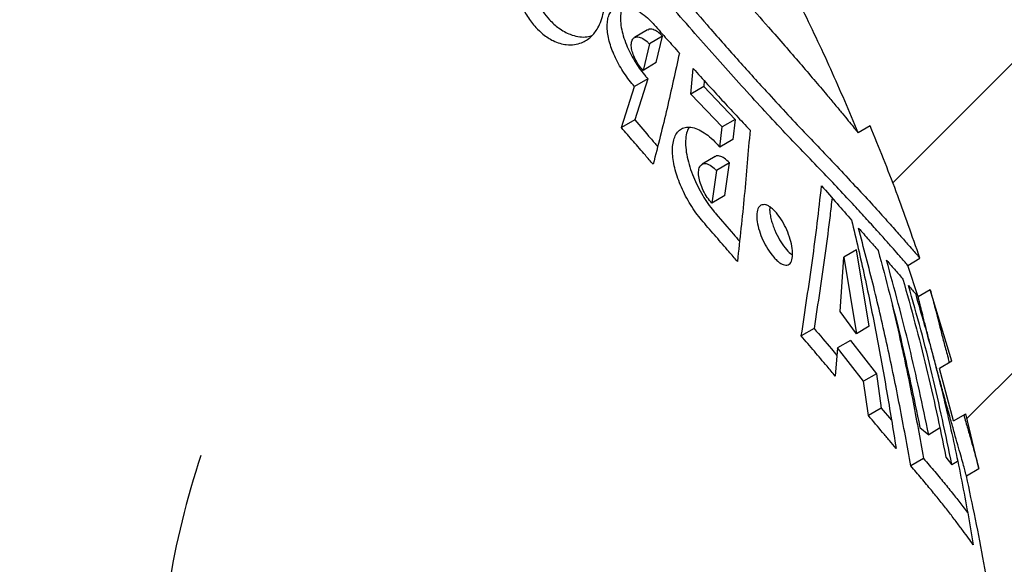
# Model space of a CAD drawing. Header units: millimetres. Extents: x 8 to 862, y 8 to 585.
# Tile 51 of 84: x 375 to 390, y 342 to 350. Entities that reach past the tile are written whole.
import ezdxf

# ---------------------------------------------------------------- set-up
doc = ezdxf.new("R2010")
doc.units = ezdxf.units.MM
doc.layers.add('DIMENSIONS', color=2, linetype='Continuous')
doc.layers.add('HATCH', color=3, linetype='Continuous')
doc.layers.add('OUTLINE', color=7, linetype='Continuous', lineweight=25)
doc.styles.add('SLDTEXTSTYLE0', font='TXT', dxfattribs={"width": 0.75})
doc.dimstyles.new('SLDDIMSTYLE3', dxfattribs={"dimtxt": 3.5, "dimasz": 2, "dimexe": 0, "dimexo": 0.0625, "dimgap": 0.875, "dimtad": 1, "dimrnd": 1e-09, "dimzin": 12, "dimdsep": 46, "dimtxsty": 'SLDTEXTSTYLE0', "dimsah": 1, "dimcen": 0.09, "dimadec": 0, "dimazin": 3, "dimtol": 1, "dimtp": 0.05, "dimtm": 0.05, "dimtfac": 1, "dimtofl": 0, "dimtmove": 0, "dimatfit": 3, "dimfxl": 0, "dimfrac": 2, "dimtolj": 1, "dimarcsym": 0})
doc.dimstyles.new('SLDDIMSTYLE7', dxfattribs={"dimtxt": 3.5, "dimasz": 2, "dimexe": 0, "dimexo": 0.0625, "dimgap": 0.875, "dimtad": 1, "dimdec": 4, "dimzin": 12, "dimdsep": 46, "dimtxsty": 'SLDTEXTSTYLE0', "dimsah": 1, "dimcen": 0.09, "dimadec": 0, "dimazin": 3, "dimtfac": 1, "dimtdec": 0, "dimtofl": 0, "dimtmove": 0, "dimatfit": 3, "dimfxl": 0, "dimfrac": 2, "dimtolj": 1, "dimtzin": 12, "dimarcsym": 0})

# ---------------------------------------------------------------- blocks, each defined once
blk = doc.blocks.new('_D_10')
at = {"layer": 'DIMENSIONS'}
for p, q in [((383.581, 339.833), (375.413, 339.833)), ((388.733, 339.733), (375.486, 338.389))]:
    blk.add_line(p, q, dxfattribs=at)
for start, end in [(161.6116, 180), (180, 185.7895), (185.7895, 235.0102)]:
    blk.add_arc((389.728, 339.833), 12.315, start, end, dxfattribs=at)
for points in [[(377.413, 339.833), (378.072, 341.787), (377.075, 341.867)], [(377.476, 338.591), (377.345, 336.534), (378.329, 336.714)]]:
    blk.add_solid(points, dxfattribs=at)
at = {"layer": 'DIMENSIONS', "insert": (382.62, 335.919), "char_height": 3.5, "attachment_point": 1, "rotation": 314.7627, "style": 'SLDTEXTSTYLE0'}
blk.add_mtext('6°', dxfattribs=at)
blk = doc.blocks.new('_D_30')
at = {"layer": 'DIMENSIONS'}
for p, q in [((435.589, 429.833), (473.701, 429.833)), ((471.701, 429.833), (471.701, 203.537)), ((389.228, 203.537), (473.701, 203.537))]:
    blk.add_line(p, q, dxfattribs=at)
for points in [[(471.701, 429.833), (471.201, 427.833), (472.201, 427.833)], [(471.701, 203.537), (472.201, 205.537), (471.201, 205.537)]]:
    blk.add_solid(points, dxfattribs=at)
at = {"layer": 'DIMENSIONS', "attachment_point": 1, "rotation": 90, "style": 'SLDTEXTSTYLE0'}
for s, insert, char_height in [('±0,05', (468.202, 319.189), 2.5), ('226,3', (467.19, 306.261), 3.5)]:
    blk.add_mtext(s, dxfattribs=dict(at, insert=insert, char_height=char_height))

msp = doc.modelspace()

# ---------------------------------------------------------------- hatches: boundary and pattern name
at = {"layer": 'HATCH'}
h = msp.add_hatch(dxfattribs=at)
h.set_pattern_fill('ANSI31', color=256, angle=3e-322, style=0)
edge = h.paths.add_edge_path(flags=0)
edge.add_line((387.57851, 348.39149), (387.7528, 348.49341))
edge.add_spline(control_points=[(387.7528, 348.49341), (388.01369, 347.86244), (388.25359, 347.2224), (388.47184, 346.57545)], knot_values=[0.01181358, 0.01181358, 0.01181358, 0.01181358, 0.01387009, 0.01387009, 0.01387009, 0.01387009], weights=[1, 1, 1, 1], degree=3, periodic=0)
edge.add_line((388.47184, 346.57545), (388.29552, 346.47235))
edge.add_spline(control_points=[(388.29552, 346.47235), (388.32387, 346.38792), (388.37432, 346.2355), (388.42359, 346.0826), (388.44528, 346.01447)], knot_values=[0.72043827, 0.72043827, 0.72043827, 0.72043827, 0.72793333, 0.73394423, 0.73394423, 0.73394423, 0.73394423], weights=[1, 1, 1, 1, 1], degree=3, periodic=0)
edge.add_line((388.44528, 346.01447), (388.6222, 346.11792))
edge.add_spline(control_points=[(388.6222, 346.11792), (388.73206, 345.77458), (388.8359, 345.42925), (388.93362, 345.08226)], knot_values=[0.00008492, 0.00008492, 0.00008492, 0.00008492, 0.00116529, 0.00116529, 0.00116529, 0.00116529], weights=[1, 1, 1, 1], degree=3, periodic=0)
edge.add_line((388.93362, 345.08226), (388.75518, 344.97792))
edge.add_spline(control_points=[(388.75518, 344.97792), (388.80646, 344.79465), (388.87492, 344.54088), (388.94006, 344.28636), (388.95777, 344.21609)], knot_values=[0.76424046, 0.76424046, 0.76424046, 0.76424046, 0.78022222, 0.78631122, 0.78631122, 0.78631122, 0.78631122], weights=[1, 1, 1, 1, 1], degree=3, periodic=0)
edge.add_line((388.95777, 344.21609), (389.13748, 344.32117))
edge.add_spline(control_points=[(389.13748, 344.32117), (389.2044, 344.05785), (389.26782, 343.79362), (389.32772, 343.52862)], knot_values=[0.00195312, 0.00195312, 0.00195312, 0.00195312, 0.00276813, 0.00276813, 0.00276813, 0.00276813], weights=[1, 1, 1, 1], degree=3, periodic=0)
edge.add_line((389.32772, 343.52862), (389.14655, 343.42268))
edge.add_spline(control_points=[(389.14655, 343.42268), (389.25634, 342.93221), (389.35379, 342.44001), (389.51343, 341.51544), (389.60451, 340.91016), (389.67716, 340.30467), (389.69642, 340.13174)], knot_values=[0.80916932, 0.80916932, 0.80916932, 0.80916932, 0.85146667, 0.85146667, 0.8886, 0.90344337, 0.90344337, 0.90344337, 0.90344337], weights=[1, 1, 1, 1, 1, 1, 1], degree=3, periodic=0)
edge.add_line((389.69642, 340.13174), (398.95884, 341.07086))
edge.add_line((398.95884, 341.07086), (398.95884, 345.73044))
edge.add_line((398.95884, 345.73044), (393.13819, 370.94245))
edge.add_line((393.13819, 370.94245), (377.03037, 361.64337))
edge.add_spline(control_points=[(377.03037, 361.64337), (377.3089, 361.44563), (377.8146, 361.07328), (378.2936, 360.69787), (378.51203, 360.52182)], knot_values=[0.18405615, 0.18405615, 0.18405615, 0.18405615, 0.2084625, 0.2298468, 0.2298468, 0.2298468, 0.2298468], weights=[1, 1, 1, 1, 1], degree=3, periodic=0)
edge.add_line((378.51203, 360.52182), (378.69665, 360.62977))
edge.add_spline(control_points=[(378.69665, 360.62977), (379.05108, 360.34264), (379.39917, 360.04749), (379.74054, 359.74495)], knot_values=[0.00017341, 0.00017341, 0.00017341, 0.00017341, 0.00154169, 0.00154169, 0.00154169, 0.00154169], weights=[1, 1, 1, 1], degree=3, periodic=0)
edge.add_line((379.74054, 359.74495), (379.55881, 359.63868))
edge.add_spline(control_points=[(379.55881, 359.63868), (379.917, 359.32258), (380.26157, 359.00383), (380.59397, 358.68212)], knot_values=[0.26534504, 0.26534504, 0.26534504, 0.26534504, 0.30317597, 0.30317597, 0.30317597, 0.30317597], weights=[1, 1, 1, 1], degree=3, periodic=0)
edge.add_line((380.59397, 358.68212), (380.77319, 358.78692))
edge.add_spline(control_points=[(380.77319, 358.78692), (383.27308, 356.35841), (385.38177, 353.45662), (386.9218, 350.33005)], knot_values=[0.00007158, 0.00007158, 0.00007158, 0.00007158, 0.01052736, 0.01052736, 0.01052736, 0.01052736], weights=[1, 1, 1, 1], degree=3, periodic=0)
edge.add_line((386.9218, 350.33005), (386.74871, 350.22884))
edge.add_spline(control_points=[(386.74871, 350.22884), (387.04296, 349.63074), (387.32036, 349.01744), (387.57851, 348.39149)], knot_values=[0.60521987, 0.60521987, 0.60521987, 0.60521987, 0.66272875, 0.66272875, 0.66272875, 0.66272875], weights=[1, 1, 1, 1], degree=3, periodic=0)

# ---------------------------------------------------------------- linework, layer by layer
at = {"layer": 'OUTLINE'}
for p, q in [((384.52229, 349.88625), (384.33143, 349.77465)), ((384.54976, 349.68163), (384.45674, 349.29933)), ((384.73973, 349.79272), (384.54976, 349.68163)), ((384.64752, 349.41088), (384.73973, 349.79272)), ((384.64752, 349.41088), (384.45674, 349.29933)), ((385.14768, 348.9565), (385.18345, 349.3261)), ((384.52549, 349.17662), (384.334, 349.06465)), ((384.52549, 349.17662), (384.3352, 348.5816)), ((385.34423, 349.15009), (385.33628, 349.06678)), ((384.14241, 348.46887), (384.334, 349.06465)), ((385.33628, 349.06678), (385.14768, 348.9565)), ((385.60479, 348.47872), (385.14768, 348.9565)), ((385.33628, 349.06678), (385.79229, 348.58836)), ((384.3352, 348.5816), (384.14241, 348.46887)), ((385.79229, 348.58836), (385.60479, 348.47872)), ((385.79229, 348.58836), (385.75781, 348.2947)), ((385.56991, 348.18482), (385.60479, 348.47872)), ((387.7528, 348.49341), (387.57851, 348.39149)), ((385.75781, 348.2947), (385.56991, 348.18482)), ((385.50096, 348.04826), (385.31175, 347.93762)), ((385.70795, 347.95829), (385.51956, 347.84814)), ((385.6433, 347.48328), (385.70795, 347.95829)), ((385.51956, 347.84814), (385.45431, 347.37276)), ((385.6433, 347.48328), (385.45431, 347.37276)), ((387.55027, 346.69667), (387.36624, 346.58906)), ((387.73528, 345.5889), (387.55027, 346.69667)), ((387.31704, 345.80573), (387.36624, 346.58906)), ((387.36624, 346.58906), (387.55078, 345.48102)), ((388.29551, 346.47235), (388.47184, 346.57545)), ((388.44528, 346.01447), (388.29551, 346.47235)), ((388.6222, 346.11792), (388.44528, 346.01447)), ((388.93362, 345.08226), (388.6222, 346.11792)), ((387.55078, 345.48102), (387.31704, 345.80573)), ((386.93791, 345.55757), (386.75157, 345.44861)), ((387.73528, 345.5889), (387.55078, 345.48102)), ((387.4628, 345.38443), (387.2776, 345.27614)), ((387.4628, 345.38443), (387.84009, 344.89938)), ((387.2776, 345.27614), (387.24421, 344.86732)), ((387.65532, 344.79134), (387.2776, 345.27614)), ((388.93362, 345.08226), (388.75518, 344.97792)), ((388.95777, 344.21609), (388.75518, 344.97792)), ((387.84009, 344.89938), (387.65532, 344.79134)), ((387.84009, 344.89938), (387.91108, 344.40253)), ((387.72612, 344.29438), (387.65532, 344.79134)), ((387.91108, 344.40253), (387.72612, 344.29438)), ((387.91108, 344.40253), (388.05926, 344.22583)), ((388.95777, 344.21609), (389.13748, 344.32117)), ((389.32772, 343.52862), (389.13748, 344.32117)), ((388.47125, 344.12269), (388.60078, 344.01762)), ((388.75853, 344.10986), (388.60078, 344.01762)), ((388.52497, 343.6737), (388.34022, 343.56567)), ((388.84983, 343.69332), (388.93727, 343.58104)), ((389.01878, 343.62871), (388.93727, 343.58104)), ((389.14655, 343.42268), (389.32772, 343.52862))]:
    msp.add_line(p, q, dxfattribs=at)
for points, knots in [([(379.39474, 358.18242), (379.47516, 358.04495), (379.63605, 357.76989), (379.89036, 357.34529), (380.1563, 356.91068), (380.43505, 356.4668), (380.72596, 356.01541), (381.02838, 355.55836), (381.34202, 355.09712), (381.66614, 354.63297), (382.00012, 354.16695), (382.34332, 353.70034), (382.69466, 353.23424), (383.05882, 352.76218), (383.43487, 352.28563), (383.82138, 351.80624), (384.21189, 351.33146), (384.6046, 350.86283), (384.99752, 350.40223), (385.40456, 349.93318), (385.82213, 349.46077), (386.2008, 349.04069), (386.5245, 348.69017), (386.79614, 348.40165), (387.06949, 348.11572), (387.33687, 347.83459), (387.59302, 347.55997), (387.82285, 347.30944), (388.02157, 347.08915), (388.18536, 346.90477), (388.30053, 346.77341), (388.37825, 346.68403), (388.42799, 346.62646), (388.46417, 346.58438), (388.46909, 346.57865), (388.47184, 346.57545)], [0, 0, 0, 0, 0.02879277, 0.0576084, 0.0864037, 0.11596258, 0.14554225, 0.1751028, 0.20534842, 0.2356144, 0.26586126, 0.29683292, 0.32782493, 0.35879703, 0.392011, 0.42524973, 0.45846256, 0.492668, 0.5269022, 0.56110351, 0.60053138, 0.63995567, 0.66692516, 0.69391527, 0.72088031, 0.75185412, 0.78282484, 0.81462512, 0.84642165, 0.8774474, 0.90847002, 0.92994302, 0.95144001, 0.9729115, 1, 1, 1, 1]), ([(388.29551, 346.47235), (388.29304, 346.47523), (388.28808, 346.48098), (388.24802, 346.52729), (388.18334, 346.60166), (388.09159, 346.70628), (387.9744, 346.83856), (387.83166, 346.99779), (387.66384, 347.18248), (387.46677, 347.39626), (387.24093, 347.63737), (386.98468, 347.90653), (386.70522, 348.19543), (386.4127, 348.50242), (386.11389, 348.82514), (385.80914, 349.15964), (385.49371, 349.51157), (385.16844, 349.87976), (384.83457, 350.26329), (384.44226, 350.72068), (383.99079, 351.25701), (383.47833, 351.88089), (382.96365, 352.52508), (382.49418, 353.13109), (382.07501, 353.68877), (381.70527, 354.1942), (381.33994, 354.70791), (380.98084, 355.22862), (380.62929, 355.75433), (380.3037, 356.25665), (380.00345, 356.73381), (379.72618, 357.18631), (379.45823, 357.63423), (379.28854, 357.92521), (379.20369, 358.0707)], [0, 0, 0, 0, 0.02538613, 0.05077269, 0.07685316, 0.10293478, 0.12913968, 0.15534615, 0.18217787, 0.20901147, 0.23801791, 0.26702685, 0.29662274, 0.32622134, 0.35482496, 0.38345425, 0.41206202, 0.44148889, 0.47093786, 0.50036755, 0.54396081, 0.58755601, 0.63211076, 0.67666579, 0.70989409, 0.74314717, 0.77637408, 0.81058924, 0.84483322, 0.87904596, 0.90909425, 0.93914196, 0.96957149, 1, 1, 1, 1]), ([(379.62594, 357.99743), (379.7581, 357.82102), (380.02255, 357.46803), (380.42904, 356.93078), (380.84592, 356.38602), (381.27351, 355.83526), (381.71039, 355.28036), (382.14864, 354.73169), (382.58697, 354.19086), (383.02396, 353.6592), (383.4654, 353.12956), (383.90971, 352.60386), (384.35484, 352.08461), (384.77904, 351.59724), (385.18052, 351.1429), (385.56192, 350.72017), (385.93111, 350.31229), (386.248, 349.9561), (386.51389, 349.6534), (386.73542, 349.39813), (386.93899, 349.1605), (387.10717, 348.96173), (387.24164, 348.80111), (387.34804, 348.67294), (387.43683, 348.56517), (387.51209, 348.47321), (387.56727, 348.40536), (387.57474, 348.39614), (387.57851, 348.39149)], [0, 0, 0, 0, 0.0445916, 0.08922302, 0.13382093, 0.1797004, 0.22561476, 0.2714956, 0.31650448, 0.36154507, 0.40655108, 0.45291438, 0.49931734, 0.54566916, 0.58716362, 0.62865381, 0.67099938, 0.71333542, 0.74414161, 0.77494366, 0.80649536, 0.83804023, 0.86218741, 0.88633165, 0.91112455, 0.9359145, 0.96771993, 1, 1, 1, 1]), ([(382.90164, 349.91886), (382.87959, 349.94403), (382.83549, 349.99437), (382.77681, 350.07959), (382.72656, 350.16783), (382.68012, 350.26762), (382.64136, 350.37641), (382.60735, 350.51237), (382.5889, 350.6592), (382.59098, 350.81202), (382.61211, 350.95105), (382.65076, 351.07509), (382.70509, 351.18345), (382.77407, 351.27539), (382.85815, 351.34829), (382.95235, 351.39643), (383.0545, 351.42033), (383.15468, 351.41908), (383.25445, 351.39631), (383.3411, 351.35977), (383.42144, 351.31102), (383.48928, 351.25888), (383.55307, 351.1986), (383.6114, 351.13334), (383.66596, 351.06076), (383.73086, 350.95936), (383.79061, 350.83881), (383.83827, 350.70813), (383.87441, 350.57212), (383.89619, 350.42609), (383.89877, 350.27539), (383.88287, 350.13902), (383.84996, 350.01774), (383.7932, 349.89348), (383.70366, 349.77819), (383.58545, 349.70203), (383.46298, 349.66881), (383.35677, 349.66715), (383.2518, 349.68793), (383.16184, 349.7221), (383.07771, 349.76912), (382.99315, 349.82822), (382.93496, 349.88585), (382.90164, 349.91886)], [0, 0, 0, 0, 0.014079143, 0.028161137, 0.042151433, 0.056158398, 0.075314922, 0.094506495, 0.124763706, 0.155081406, 0.186934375, 0.218902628, 0.250797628, 0.283913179, 0.317109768, 0.350192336, 0.37901937, 0.407812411, 0.429317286, 0.450784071, 0.465612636, 0.480421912, 0.492906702, 0.505383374, 0.517888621, 0.530399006, 0.554700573, 0.573910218, 0.593155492, 0.623156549, 0.65321638, 0.684366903, 0.71563043, 0.746821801, 0.795336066, 0.843814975, 0.874687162, 0.90552083, 0.927329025, 0.949100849, 0.964356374, 0.97959112, 1, 1, 1, 1]), ([(382.98888, 351.40104), (382.97788, 351.39076), (382.9449, 351.35993), (382.89955, 351.29345), (382.85284, 351.20305), (382.81408, 351.08883), (382.78809, 350.94735), (382.78467, 350.79393), (382.80129, 350.64636), (382.828, 350.52607), (382.86539, 350.41223), (382.9062, 350.31664), (382.95366, 350.2276), (383.01394, 350.1318), (383.06606, 350.07077), (383.09782, 350.03358)], [0, 0, 0, 0, 0.04625789, 0.13870084, 0.23384056, 0.32896826, 0.44971196, 0.57277836, 0.65025905, 0.72922304, 0.78447889, 0.84101243, 0.88482428, 0.92981594, 1, 1, 1, 1]), ([(384.334, 349.06465), (384.3077, 349.09481), (384.25511, 349.15511), (384.18105, 349.25777), (384.11369, 349.36635), (384.05533, 349.47787), (384.00792, 349.58879), (383.97147, 349.69729), (383.94715, 349.80113), (383.93464, 349.90055), (383.93551, 349.99154), (383.95025, 350.07439), (383.97986, 350.1435), (384.02535, 350.19771), (384.08603, 350.23152), (384.16153, 350.24283), (384.24905, 350.22846), (384.34462, 350.18893), (384.44449, 350.12441), (384.53672, 350.04695), (384.59419, 349.98495), (384.61861, 349.95861)], [0, 0, 0, 0, 0.0470332, 0.094053, 0.14114272, 0.18823207, 0.23443848, 0.28065753, 0.32822689, 0.37581276, 0.4271739, 0.47855254, 0.53501089, 0.5914813, 0.65243273, 0.71338045, 0.77570822, 0.83800701, 0.89717917, 0.95631221, 1, 1, 1, 1]), ([(384.16894, 350.23756), (384.16338, 350.22863), (384.14386, 350.19729), (384.12888, 350.12167), (384.12571, 350.01368), (384.1421, 349.89406), (384.17602, 349.76766), (384.22288, 349.6436), (384.28152, 349.5224), (384.34694, 349.40962), (384.41901, 349.30461), (384.47932, 349.22833), (384.51539, 349.18794), (384.52549, 349.17662)], [0, 0, 0, 0, 0.04737815, 0.16623074, 0.28070975, 0.39511254, 0.49869752, 0.60223199, 0.69543985, 0.78864117, 0.87709756, 0.96557187, 1, 1, 1, 1]), ([(387.57851, 348.39149), (387.44786, 348.70097), (387.18643, 349.32027), (386.89467, 349.92587), (386.74871, 350.22884)], [0, 0, 0, 0, 0.49972619, 1, 1, 1, 1]), ([(383.09782, 350.03358), (383.11943, 350.01146), (383.16333, 349.96654), (383.23693, 349.90787), (383.31605, 349.85751), (383.4109, 349.81342), (383.51263, 349.78631), (383.62051, 349.7777), (383.68113, 349.79495), (383.71248, 349.80387)], [0, 0, 0, 0, 0.093716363, 0.190406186, 0.309855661, 0.432694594, 0.6141313, 0.800449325, 1, 1, 1, 1]), ([(384.61861, 349.95861), (384.67961, 349.88957), (384.77113, 349.78599), (384.89234, 349.64995), (384.95268, 349.58255), (384.98285, 349.54885)], [0, 0, 0, 0, 0.49979519, 0.74987087, 1, 1, 1, 1]), ([(384.73973, 349.79272), (384.71571, 349.81591), (384.66774, 349.86222), (384.59914, 349.89452), (384.54875, 349.90275), (384.5302, 349.88654), (384.52485, 349.88186)], [0, 0, 0, 0, 0.28545989, 0.57012165, 0.87598702, 1, 1, 1, 1]), ([(384.45674, 349.29933), (384.43547, 349.32357), (384.39289, 349.37209), (384.33963, 349.46234), (384.3022, 349.55315), (384.28355, 349.63856), (384.28565, 349.71246), (384.31119, 349.76691), (384.36126, 349.7915), (384.43157, 349.77711), (384.49893, 349.7332), (384.53787, 349.69369), (384.54976, 349.68163)], [0, 0, 0, 0, 0.09401858, 0.18815999, 0.28020045, 0.37433, 0.47531517, 0.58587396, 0.70540489, 0.82880481, 0.94775613, 1, 1, 1, 1]), ([(384.98285, 349.54885), (384.92465, 349.28206), (384.80825, 348.7484), (384.67173, 348.20743), (384.60346, 347.93692)], [0, 0, 0, 0, 0.49993787, 1, 1, 1, 1]), ([(385.18345, 349.3261), (385.32342, 349.17223), (385.53369, 348.94109), (385.80648, 348.64688), (385.94033, 348.50425), (386.0073, 348.43289)], [0, 0, 0, 0, 0.49873963, 0.74920958, 1, 1, 1, 1]), ([(384.3352, 348.5816), (384.41227, 348.4922), (384.52346, 348.36321), (384.63367, 348.23561), (384.66749, 348.19646)], [0, 0, 0, 0, 0.69314698, 1, 1, 1, 1]), ([(384.60346, 347.93692), (384.56532, 347.98086), (384.46996, 348.09075), (384.31638, 348.26786), (384.2004, 348.40186), (384.14241, 348.46887)], [0, 0, 0, 0, 0.24990675, 0.62488621, 1, 1, 1, 1]), ([(385.32617, 347.10454), (385.29817, 347.13834), (385.24219, 347.20591), (385.16254, 347.32199), (385.0894, 347.4454), (385.0251, 347.57305), (384.97182, 347.70098), (384.92977, 347.82719), (384.90041, 347.94884), (384.88356, 348.06598), (384.88103, 348.17386), (384.8933, 348.2726), (384.92157, 348.35577), (384.96665, 348.42192), (385.02797, 348.46486), (385.10474, 348.48216), (385.1942, 348.47029), (385.29186, 348.43), (385.39406, 348.36142), (385.48754, 348.27872), (385.54569, 348.21242), (385.56991, 348.18482)], [0, 0, 0, 0, 0.04750472, 0.09499886, 0.14254351, 0.19008955, 0.23702408, 0.28396977, 0.33239401, 0.38083477, 0.43290058, 0.48498394, 0.54176884, 0.59856385, 0.65926592, 0.71996116, 0.781407, 0.84282291, 0.90076798, 0.95867808, 1, 1, 1, 1]), ([(385.12303, 348.47509), (385.11275, 348.45558), (385.08866, 348.40988), (385.07231, 348.31084), (385.07248, 348.18548), (385.09246, 348.04753), (385.13081, 347.90184), (385.18276, 347.75849), (385.24701, 347.61851), (385.31828, 347.48837), (385.39619, 347.36773), (385.46275, 347.27812), (385.50317, 347.23034), (385.51578, 347.21542)], [0, 0, 0, 0, 0.08292221, 0.19429087, 0.30276802, 0.41118166, 0.51063767, 0.61004849, 0.70024466, 0.79043296, 0.87583393, 0.96124747, 1, 1, 1, 1]), ([(386.0073, 348.43289), (385.9814, 348.11729), (385.9296, 347.48604), (385.85917, 346.84849), (385.82395, 346.52968)], [0, 0, 0, 0, 0.499952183, 1, 1, 1, 1]), ([(388.47184, 346.57545), (388.36005, 346.89793), (388.13636, 347.54324), (387.8807, 348.17657), (387.7528, 348.49341)], [0, 0, 0, 0, 0.49972327, 1, 1, 1, 1]), ([(385.45431, 347.37276), (385.43156, 347.39981), (385.38603, 347.45392), (385.32743, 347.55717), (385.28461, 347.66293), (385.26111, 347.76432), (385.25959, 347.85356), (385.2831, 347.92098), (385.33277, 347.95429), (385.40408, 347.94305), (385.47107, 347.89838), (385.50931, 347.85876), (385.51956, 347.84814)], [0, 0, 0, 0, 0.095476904, 0.191046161, 0.285057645, 0.381526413, 0.484698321, 0.596795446, 0.716770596, 0.839398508, 0.956956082, 1, 1, 1, 1]), ([(385.70795, 347.95829), (385.68272, 347.98283), (385.63232, 348.03184), (385.56328, 348.05957), (385.51774, 348.06461), (385.50364, 348.04799), (385.50214, 348.04623)], [0, 0, 0, 0, 0.31356331, 0.62632204, 0.9604384, 1, 1, 1, 1]), ([(386.75157, 345.44861), (386.80666, 345.81374), (386.88931, 346.3615), (386.98576, 347.08696), (387.02527, 347.44654), (387.04503, 347.62633)], [0, 0, 0, 0, 0.49993364, 0.74997089, 1, 1, 1, 1]), ([(387.04503, 347.62633), (387.12156, 347.53867), (387.27505, 347.36286), (387.41221, 347.2063), (387.48099, 347.12779)], [0, 0, 0, 0, 0.49860494, 1, 1, 1, 1]), ([(387.19715, 347.45218), (387.18785, 347.36632), (387.15909, 347.10088), (387.07389, 346.46973), (386.99231, 345.92246), (386.93791, 345.55757)], [0, 0, 0, 0, 0.13744934, 0.42489464, 1, 1, 1, 1]), ([(386.16331, 347.34325), (386.18502, 347.34975), (386.21764, 347.35951), (386.27496, 347.33506), (386.32009, 347.30461), (386.36647, 347.2613), (386.42493, 347.1932), (386.49272, 347.08953), (386.55814, 346.95155), (386.60411, 346.8119), (386.62766, 346.6798), (386.6248, 346.56756), (386.59767, 346.50415), (386.5612, 346.47836), (386.52698, 346.47277), (386.48707, 346.48218), (386.44359, 346.50544), (386.39767, 346.5421), (386.33786, 346.60339), (386.26564, 346.70149), (386.19249, 346.83724), (386.13851, 346.97686), (386.10686, 347.11119), (386.10177, 347.22906), (386.12246, 347.30908), (386.1515, 347.33337), (386.16331, 347.34325)], [0, 0, 0, 0, 0.05767922, 0.08670281, 0.11571248, 0.14302193, 0.17032171, 0.22039304, 0.26819844, 0.31637705, 0.36705849, 0.42141214, 0.47928693, 0.50926235, 0.53923182, 0.56878986, 0.59833609, 0.62625431, 0.65416068, 0.70573293, 0.75442947, 0.80241604, 0.8519121, 0.90461017, 0.96120623, 1, 1, 1, 1]), ([(386.29364, 347.32053), (386.29287, 347.30706), (386.29099, 347.27425), (386.29831, 347.21091), (386.31356, 347.13644), (386.33699, 347.05864), (386.37491, 346.95926), (386.43458, 346.84026), (386.51501, 346.72395), (386.58032, 346.65037), (386.6131, 346.6312), (386.62148, 346.62629)], [0, 0, 0, 0, 0.06884063, 0.16776913, 0.26665475, 0.35885458, 0.45102355, 0.62066456, 0.7824585, 0.94437574, 1, 1, 1, 1]), ([(385.82395, 346.52968), (385.78312, 346.57693), (385.68101, 346.69508), (385.51539, 346.88636), (385.38925, 347.0318), (385.32617, 347.10454)], [0, 0, 0, 0, 0.24985031, 0.62482723, 1, 1, 1, 1]), ([(385.51578, 347.21542), (385.59961, 347.11839), (385.71358, 346.98648), (385.82537, 346.85682), (385.85493, 346.82253)], [0, 0, 0, 0, 0.735586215, 1, 1, 1, 1]), ([(387.48099, 347.12779), (387.5453, 346.85508), (387.67392, 346.30964), (387.83988, 345.48316), (387.99118, 344.6524), (388.08175, 344.09569), (388.12704, 343.81734)], [0, 0, 0, 0, 0.24980627, 0.49961757, 0.74980699, 1, 1, 1, 1]), ([(387.58103, 347.01355), (387.63177, 346.95559), (387.73344, 346.83944), (387.8222, 346.73776), (387.86666, 346.68682)], [0, 0, 0, 0, 0.49906207, 1, 1, 1, 1]), ([(388.34022, 343.56567), (388.28772, 343.85555), (388.18272, 344.4353), (388.00341, 345.30011), (387.80615, 346.16068), (387.65607, 346.72927), (387.58103, 347.01355)], [0, 0, 0, 0, 0.249788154, 0.499568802, 0.749786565, 1, 1, 1, 1]), ([(387.86666, 346.68682), (387.97964, 346.26317), (388.20575, 345.41528), (388.38271, 344.55375), (388.47125, 344.12269)], [0, 0, 0, 0, 0.49965924, 1, 1, 1, 1]), ([(387.98798, 346.54755), (388.03279, 346.49598), (388.12268, 346.39254), (388.1916, 346.31275), (388.22615, 346.27274)], [0, 0, 0, 0, 0.49861341, 1, 1, 1, 1]), ([(388.60078, 344.01762), (388.51099, 344.44239), (388.33129, 345.29252), (388.10247, 346.12902), (387.98798, 346.54755)], [0, 0, 0, 0, 0.49966375, 1, 1, 1, 1]), ([(388.22615, 346.27274), (388.34376, 345.84699), (388.57919, 344.99477), (388.75957, 344.12738), (388.84983, 343.69332)], [0, 0, 0, 0, 0.499573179, 1, 1, 1, 1]), ([(388.93727, 343.58104), (388.84595, 344.01754), (388.70888, 344.67268), (388.48898, 345.53664), (388.36716, 345.9654), (388.30625, 346.17978)], [0, 0, 0, 0, 0.499540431, 0.749770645, 1, 1, 1, 1]), ([(388.30625, 346.17978), (388.32683, 346.15582), (388.36808, 346.1078), (388.39367, 346.07787), (388.40648, 346.06287)], [0, 0, 0, 0, 0.49901164, 1, 1, 1, 1]), ([(388.6222, 346.11792), (388.62422, 346.11106), (388.62828, 346.09734), (388.64161, 346.04669), (388.66227, 345.96611), (388.69223, 345.84843), (388.7294, 345.70313), (388.77344, 345.53275), (388.82388, 345.34089), (388.86641, 345.18087), (388.89235, 345.08548), (388.89877, 345.06188)], [0, 0, 0, 0, 0.095434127, 0.190872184, 0.315143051, 0.439434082, 0.566187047, 0.692960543, 0.824810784, 0.956671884, 1, 1, 1, 1]), ([(388.40648, 346.06287), (388.49329, 345.76471), (388.66691, 345.1684), (388.88865, 344.26101), (389.08528, 343.3458), (389.19259, 342.72941), (389.24624, 342.42121)], [0, 0, 0, 0, 0.2495106, 0.49902403, 0.7495092, 1, 1, 1, 1]), ([(389.14655, 343.42268), (389.14494, 343.4293), (389.14172, 343.44255), (389.12881, 343.49031), (389.10725, 343.56787), (389.07457, 343.68379), (389.03384, 343.82754), (388.98608, 343.99604), (388.93263, 344.18542), (388.87466, 344.39223), (388.8143, 344.61002), (388.753, 344.83419), (388.69317, 345.05666), (388.63643, 345.27127), (388.58487, 345.46984), (388.53991, 345.6456), (388.50282, 345.7922), (388.47432, 345.90506), (388.45475, 345.98101), (388.4475, 346.00765), (388.44531, 346.01436), (388.44528, 346.01447)], [0, 0, 0, 0, 0.03963531, 0.0792717, 0.13399993, 0.18873462, 0.24419034, 0.29965396, 0.35668202, 0.41371654, 0.47237773, 0.53104255, 0.59082254, 0.65059906, 0.71040417, 0.77019879, 0.82860393, 0.88699603, 0.94303508, 0.99906703, 1, 1, 1, 1]), ([(388.06905, 345.89727), (388.10754, 345.73465), (388.21382, 345.28568), (388.36589, 344.54429), (388.47194, 343.9639), (388.52497, 343.6737)], [0, 0, 0, 0, 0.22114134, 0.61056616, 1, 1, 1, 1]), ([(386.93791, 345.55757), (387.02209, 345.45832), (387.13414, 345.32619), (387.24187, 345.19856), (387.26867, 345.1668)], [0, 0, 0, 0, 0.751188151, 1, 1, 1, 1]), ([(387.24421, 344.86732), (387.20444, 344.91442), (387.10499, 345.03221), (386.94147, 345.22532), (386.81489, 345.37416), (386.75157, 345.44861)], [0, 0, 0, 0, 0.24984577, 0.62474946, 1, 1, 1, 1]), ([(388.12704, 343.81734), (388.09496, 343.85541), (388.03079, 343.93155), (387.89883, 344.08859), (387.79513, 344.21214), (387.72612, 344.29438)], [0, 0, 0, 0, 0.25062891, 0.50125968, 1, 1, 1, 1]), ([(389.10879, 344.3044), (389.11368, 344.28707), (389.13842, 344.19935), (389.17915, 344.0565), (389.22814, 343.88474), (389.26852, 343.74304), (389.2991, 343.63483), (389.32, 343.55947), (389.32515, 343.5389), (389.32772, 343.52862)], [0, 0, 0, 0, 0.04058835, 0.20547175, 0.37032935, 0.53100895, 0.69166829, 0.84584043, 1, 1, 1, 1]), ([(388.52497, 343.6737), (388.58028, 343.60886), (388.69102, 343.47904), (388.84008, 343.29842), (388.97572, 343.12981), (389.08297, 342.99326), (389.13989, 342.9187), (389.16137, 342.89055)], [0, 0, 0, 0, 0.21682231, 0.43410234, 0.65093391, 0.86826029, 1, 1, 1, 1]), ([(389.24624, 342.42121), (389.22404, 342.45208), (389.17958, 342.51389), (389.09544, 342.6282), (388.99828, 342.75736), (388.88924, 342.89892), (388.76949, 343.05046), (388.63971, 343.2109), (388.49725, 343.38139), (388.39257, 343.50425), (388.34022, 343.56567)], [0, 0, 0, 0, 0.12864379, 0.25761467, 0.38625671, 0.51521104, 0.63592702, 0.75664392, 0.87832016, 1, 1, 1, 1]), ([(389.69642, 340.13174), (389.66625, 340.38465), (389.58531, 341.06315), (389.41207, 342.16287), (389.23511, 343.00249), (389.14655, 343.42268)], [0, 0, 0, 0, 0.228907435, 0.614110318, 1, 1, 1, 1])]:
    msp.add_open_spline(points, degree=3, knots=knots, dxfattribs=at)

# ---------------------------------------------------------------- dimensions: what is measured, and where the dimension line sits
at = {"layer": 'DIMENSIONS'}
dim = msp.add_linear_dim(base=(471.70139, 203.53726), p1=(434.58919, 429.83342), p2=(388.22766, 203.53726), angle=90, dimstyle='SLDDIMSTYLE3', dxfattribs=at)
dim.commit()
dim.dimension.update_dxf_attribs({"geometry": '_D_30', "text_midpoint": (471.70139, 316.68534), "dimtype": 160})
dim = msp.add_angular_dim_2l(base=(377.4286, 339.21148), line1=((389.72815, 339.83342), (384.58053, 339.83342)), line2=((397.87337, 340.65927), (389.72815, 339.83342)), dimstyle='SLDDIMSTYLE7', dxfattribs=at)
dim.commit()
dim.dimension.update_dxf_attribs({"geometry": '_D_10', "text_midpoint": (380.98395, 331.16134), "dimtype": 162})

doc.saveas('drawing.dxf')
